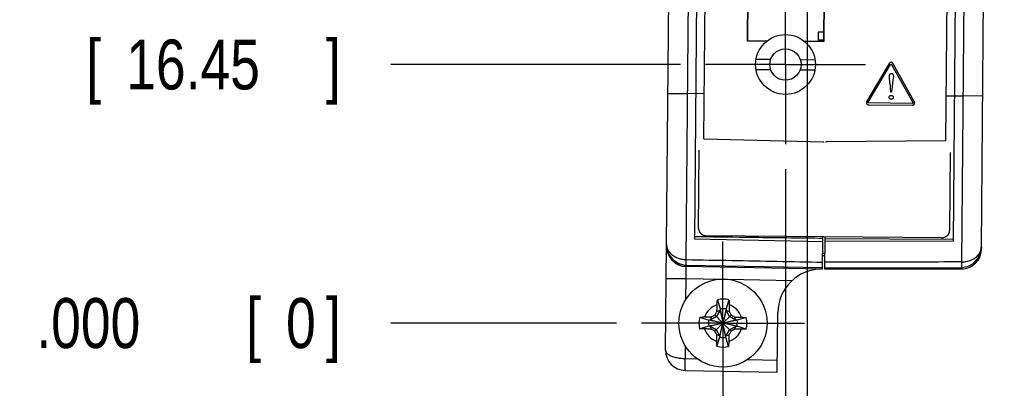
# Model space of a CAD drawing. Header units: inches. Extents: x 0 to 22, y 0 to 17.
# Tile 3 of 39: x 1.7 to 4.2, y 6.2 to 7.1. Entities that reach past the tile are written whole.
import ezdxf

# ---------------------------------------------------------------- set-up
doc = ezdxf.new("R2010")
doc.units = ezdxf.units.IN
doc.header["$LTSCALE"] = 1.21
doc.header["$MEASUREMENT"] = 0
doc.linetypes.add('CENTER', pattern=[0.6, 0.375, -0.075, 0.075, -0.075])
doc.layers.get('0').update_dxf_attribs({"linetype": 'CONTINUOUS'})
doc.layers.add('DEFAULT_1', color=7, linetype='CENTER')
doc.layers.add('DIMENSIONS', color=7, linetype='CONTINUOUS')
doc.styles.get("Standard").update_dxf_attribs({"font": 'txt', "width": 0.8})
doc.dimstyles.new('DIMSTYLE_2', dxfattribs={"dimtxt": 0.125, "dimasz": 0.18, "dimexe": 0.18, "dimexo": 0.0625, "dimgap": 0.09, "dimtad": 0, "dimtih": 1, "dimtoh": 1, "dimdec": 3, "dimzin": 4, "dimdsep": 46, "dimtxsty": 'STANDARD', "dimblk": '_FILLED', "dimblk1": '_FILLED', "dimblk2": '_FILLED', "dimcen": 0.09, "dimadec": 0, "dimazin": 0, "dimtp": 0.001, "dimtm": 0.001, "dimtfac": 1, "dimtdec": 3, "dimtofl": 0, "dimtmove": 0, "dimatfit": 3, "dimldrblk": '_FILLED', "dimfxl": 1, "dimtolj": 1, "dimtzin": 4, "dimarcsym": 0})

# ---------------------------------------------------------------- blocks, each defined once
blk = doc.blocks.new('*D2')
at = {"layer": 'DIMENSIONS', "color": 2, "linetype": 'CONTINUOUS'}
blk.add_line((3.3499, 7.0091), (2.6247, 7.0091), dxfattribs=at)
at = {"layer": 'DIMENSIONS', "color": 2, "linetype": 'CONTINUOUS', "width": 0.8}
for s, p in [('.647', (1.3372, 6.9466)), ('[', (1.8622, 6.9466)), ('16.45', (1.9622, 6.9466)), (']', (2.4622, 6.9466))]:
    blk.add_text(s, height=0.125, dxfattribs=at).set_placement(p)
blk = doc.blocks.new('_FILLED')
at = {"color": 0, "linetype": 'BYBLOCK'}
blk.add_solid([(0, 0), (-1, 0.174), (-1, -0.174)], dxfattribs=at)
blk = doc.blocks.new('*D3')
at = {"layer": 'DIMENSIONS', "color": 2, "linetype": 'CONTINUOUS'}
blk.add_line((3.3629, 8.4933), (2.6247, 8.4933), dxfattribs=at)
at = {"layer": 'DIMENSIONS', "color": 2, "linetype": 'CONTINUOUS', "width": 0.8}
for s, p in [('2.132', (1.2372, 8.4308)), ('[', (1.8622, 8.4308)), ('54.14', (1.9622, 8.4308)), (']', (2.4622, 8.4308))]:
    blk.add_text(s, height=0.125, dxfattribs=at).set_placement(p)
blk = doc.blocks.new('*D4')
at = {"layer": 'DIMENSIONS', "color": 2, "linetype": 'CONTINUOUS'}
blk.add_line((3.3543, 8.7708), (2.6247, 8.7708), dxfattribs=at)
at = {"layer": 'DIMENSIONS', "color": 2, "linetype": 'CONTINUOUS', "width": 0.8}
for s, p in [('2.409', (1.2372, 8.7083)), ('[', (1.8622, 8.7083)), ('61.19', (1.9622, 8.7083)), (']', (2.4622, 8.7083))]:
    blk.add_text(s, height=0.125, dxfattribs=at).set_placement(p)
blk = doc.blocks.new('*D5')
at = {"layer": 'DIMENSIONS', "color": 2, "linetype": 'CONTINUOUS'}
blk.add_line((3.4032, 9.049), (2.6247, 9.049), dxfattribs=at)
at = {"layer": 'DIMENSIONS', "color": 2, "linetype": 'CONTINUOUS', "width": 0.8}
for s, p in [('[', (1.8622, 8.9865)), (']', (2.4622, 8.9865)), ('2.687', (1.2372, 8.9865)), ('68.26', (1.9622, 8.9865))]:
    blk.add_text(s, height=0.125, dxfattribs=at).set_placement(p)
blk = doc.blocks.new('*D6')
at = {"layer": 'DIMENSIONS', "color": 2, "linetype": 'CONTINUOUS'}
blk.add_line((4.086, 9.047), (4.831, 9.047), dxfattribs=at)
at = {"layer": 'DIMENSIONS', "color": 2, "linetype": 'CONTINUOUS', "width": 0.8}
for s, p in [('[', (5.5185, 8.9845)), (']', (6.1185, 8.9845)), ('2.685', (4.8935, 8.9845)), ('68.21', (5.6185, 8.9845))]:
    blk.add_text(s, height=0.125, dxfattribs=at).set_placement(p)
blk = doc.blocks.new('*D7')
at = {"layer": 'DIMENSIONS', "color": 2, "linetype": 'CONTINUOUS'}
blk.add_line((3.4153, 10.5332), (2.6247, 10.5332), dxfattribs=at)
at = {"layer": 'DIMENSIONS', "color": 2, "linetype": 'CONTINUOUS', "width": 0.8}
for s, p in [('4.172', (1.1372, 10.4707)), ('[', (1.7622, 10.4707)), ('105.96', (1.8622, 10.4707)), (']', (2.4622, 10.4707))]:
    blk.add_text(s, height=0.125, dxfattribs=at).set_placement(p)
blk = doc.blocks.new('*D8')
at = {"layer": 'DIMENSIONS', "color": 2, "linetype": 'CONTINUOUS'}
blk.add_line((4.099, 10.5312), (4.831, 10.5312), dxfattribs=at)
at = {"layer": 'DIMENSIONS', "color": 2, "linetype": 'CONTINUOUS', "width": 0.8}
for s, p in [('[', (5.5185, 10.4687)), (']', (6.2185, 10.4687)), ('4.170', (4.8935, 10.4687)), ('105.91', (5.6185, 10.4687))]:
    blk.add_text(s, height=0.125, dxfattribs=at).set_placement(p)
blk = doc.blocks.new('*D9')
at = {"layer": 'DIMENSIONS', "color": 2, "linetype": 'CONTINUOUS'}
blk.add_line((3.7333, 11.179), (2.6247, 11.179), dxfattribs=at)
at = {"layer": 'DIMENSIONS', "color": 2, "linetype": 'CONTINUOUS', "width": 0.8}
for s, p in [('4.817', (1.1372, 11.1165)), ('[', (1.7622, 11.1165)), ('122.36', (1.8622, 11.1165)), (']', (2.4622, 11.1165))]:
    blk.add_text(s, height=0.125, dxfattribs=at).set_placement(p)
blk = doc.blocks.new('*D10')
at = {"layer": 'DIMENSIONS', "color": 2, "linetype": 'CONTINUOUS'}
blk.add_line((3.1892, 6.3616), (2.6247, 6.3616), dxfattribs=at)
at = {"layer": 'DIMENSIONS', "color": 2, "linetype": 'CONTINUOUS', "width": 0.8}
for s, p in [('[', (2.2622, 6.2991)), (']', (2.4622, 6.2991)), ('.000', (1.7372, 6.2991)), ('0', (2.3622, 6.2991))]:
    blk.add_text(s, height=0.125, dxfattribs=at).set_placement(p)
blk = doc.blocks.new('*D11')
at = {"layer": 'DIMENSIONS', "color": 2, "linetype": 'CONTINUOUS'}
blk.add_line((3.6122, 6.7468), (3.6122, 5.5515), dxfattribs=at)
at = {"layer": 'DIMENSIONS', "color": 2, "linetype": 'CONTINUOUS', "width": 0.8}
for s, p in [(']', (3.6747, 5.389)), ('3.97', (3.6747, 4.989)), ('[', (3.6747, 4.889)), ('.156', (3.6747, 4.364)), ('2X ', (3.6747, 4.064))]:
    blk.add_text(s, height=0.125, rotation=90, dxfattribs=at).set_placement(p)
blk = doc.blocks.new('*D12')
at = {"layer": 'DIMENSIONS', "color": 2, "linetype": 'CONTINUOUS'}
for p, q in [((3.6668, 8.4583), (3.6668, 6.0474)), ((3.6668, 6.0474), (3.8892, 5.8782)), ((3.8892, 5.8782), (3.8892, 5.5515))]:
    blk.add_line(p, q, dxfattribs=at)
at = {"layer": 'DIMENSIONS', "color": 2, "linetype": 'CONTINUOUS', "width": 0.8}
for s, p in [(']', (3.9517, 5.389)), ('5.36', (3.9517, 4.989)), ('[', (3.9517, 4.889)), ('.211', (3.9517, 4.364))]:
    blk.add_text(s, height=0.125, rotation=90, dxfattribs=at).set_placement(p)
blk = doc.blocks.new('*D13')
at = {"layer": 'DIMENSIONS', "color": 2, "linetype": 'CONTINUOUS'}
blk.add_line((3.8721, 10.7581), (3.8721, 11.9892), dxfattribs=at)
at = {"layer": 'DIMENSIONS', "color": 2, "linetype": 'CONTINUOUS', "width": 0.8}
for s, p in [(']', (3.9346, 13.4767)), ('10.57', (3.9346, 12.9767)), ('[', (3.9346, 12.8767)), ('.416', (3.9346, 12.3517)), ('2X ', (3.9346, 12.0517))]:
    blk.add_text(s, height=0.125, rotation=90, dxfattribs=at).set_placement(p)
blk = doc.blocks.new('*D14')
at = {"layer": 'DIMENSIONS', "color": 2, "linetype": 'CONTINUOUS'}
blk.add_line((3.6422, 10.7601), (3.6422, 11.9892), dxfattribs=at)
at = {"layer": 'DIMENSIONS', "color": 2, "linetype": 'CONTINUOUS', "width": 0.8}
for s, p in [(']', (3.7047, 13.3767)), ('4.74', (3.7047, 12.9767)), ('[', (3.7047, 12.8767)), ('.186', (3.7047, 12.3517)), ('2X ', (3.7047, 12.0517))]:
    blk.add_text(s, height=0.125, rotation=90, dxfattribs=at).set_placement(p)

msp = doc.modelspace()

# ---------------------------------------------------------------- linework, layer by layer
at = {"color": 9, "linetype": 'CONTINUOUS'}
for p, q in [((3.3637, 6.5206), (3.4031, 11.0259)), ((4.0919, 11.0199), (4.0526, 6.5146)), ((3.3178, 6.9368), (3.3674, 6.9363)), ((3.4088, 6.936), (3.3674, 6.9363)), ((4.0148, 6.9307), (4.0562, 6.9303)), ((4.1058, 6.9299), (4.0562, 6.9303)), ((3.3636, 6.5029), (3.3636, 6.5067)), ((4.0525, 6.5006), (4.0524, 6.4969)), ((3.3138, 6.4734), (3.3633, 6.473)), ((3.3629, 6.4207), (3.3633, 6.473)), ((3.3633, 6.473), (3.4484, 6.4715)), ((3.467, 6.4712), (3.6289, 6.4684)), ((3.3616, 6.273), (3.3619, 6.3041)), ((3.3616, 6.273), (3.391, 6.2725)), ((3.5174, 6.2703), (3.592, 6.269))]:
    msp.add_line(p, q, dxfattribs=at)
at = {"color": 7, "linetype": 'CONTINUOUS'}
for p, q in [((3.3145, 6.5588), (3.3532, 10.9885)), ((3.423, 10.9735), (3.3846, 6.5727)), ((4.0326, 6.567), (4.071, 10.9678)), ((4.1025, 6.552), (4.1411, 10.9816)), ((3.4078, 6.823), (3.4419, 10.7228)), ((4.0138, 6.8177), (4.0478, 10.7175)), ((3.5285, 8.4342), (3.5166, 7.0688)), ((3.5287, 8.4349), (3.5168, 7.0689)), ((3.7085, 7.0671), (3.7205, 8.4325)), ((3.7088, 7.0672), (3.7207, 8.4332)), ((3.694, 7.0904), (3.6938, 7.0704)), ((3.709, 7.0903), (3.694, 7.0904)), ((3.5166, 7.0688), (3.5655, 7.0684)), ((3.5168, 7.0689), (3.5658, 7.0685)), ((3.5655, 7.0684), (3.5655, 7.0672)), ((3.5658, 7.0685), (3.5658, 7.0674)), ((3.6595, 7.0675), (3.7085, 7.0671)), ((3.6595, 7.0668), (3.6595, 7.0675)), ((3.6598, 7.0677), (3.7088, 7.0672)), ((3.6598, 7.0666), (3.6598, 7.0677)), ((3.7088, 7.0702), (3.6938, 7.0704)), ((3.5387, 7.0225), (3.5751, 7.0222)), ((3.6496, 7.0215), (3.6861, 7.0212)), ((3.8716, 7.0113), (3.8157, 6.9172)), ((3.8195, 6.915), (3.8754, 7.0092)), ((3.872, 7.0118), (3.8716, 7.0113)), ((3.8723, 7.0123), (3.872, 7.0118)), ((3.8727, 7.0127), (3.8723, 7.0123)), ((3.8731, 7.0131), (3.8727, 7.0127)), ((3.8735, 7.0135), (3.8731, 7.0131)), ((3.8739, 7.0138), (3.8735, 7.0135)), ((3.8743, 7.0141), (3.8739, 7.0138)), ((3.8748, 7.0143), (3.8743, 7.0141)), ((3.8753, 7.0144), (3.8748, 7.0143)), ((3.8757, 7.0146), (3.8753, 7.0144)), ((3.8754, 7.0092), (3.8755, 7.0093)), ((3.8755, 7.0093), (3.8756, 7.0095)), ((3.8756, 7.0095), (3.8757, 7.0096)), ((3.8762, 7.0146), (3.8757, 7.0146)), ((3.8757, 7.0096), (3.8758, 7.0098)), ((3.8758, 7.0098), (3.8759, 7.0099)), ((3.8759, 7.0099), (3.8761, 7.01)), ((3.8761, 7.01), (3.8762, 7.0101)), ((3.8767, 7.0147), (3.8762, 7.0146)), ((3.8762, 7.0101), (3.8763, 7.0102)), ((3.8763, 7.0102), (3.8764, 7.0102)), ((3.8764, 7.0102), (3.8765, 7.0103)), ((3.8765, 7.0103), (3.8766, 7.0103)), ((3.8766, 7.0103), (3.8767, 7.0103)), ((3.8772, 7.0146), (3.8767, 7.0147)), ((3.8767, 7.0103), (3.8768, 7.0103)), ((3.8768, 7.0103), (3.8769, 7.0102)), ((3.8769, 7.0102), (3.8769, 7.0102)), ((3.8769, 7.0102), (3.877, 7.0101)), ((3.877, 7.0101), (3.8771, 7.0101)), ((3.8771, 7.0101), (3.8772, 7.01)), ((3.8777, 7.0145), (3.8772, 7.0146)), ((3.8772, 7.01), (3.8773, 7.0099)), ((3.8773, 7.0099), (3.8774, 7.0098)), ((3.8774, 7.0098), (3.8776, 7.0096)), ((3.8776, 7.0096), (3.8777, 7.0095)), ((3.8782, 7.0144), (3.8777, 7.0145)), ((3.8777, 7.0095), (3.8778, 7.0093)), ((3.8778, 7.0093), (3.8779, 7.0091)), ((3.8779, 7.0091), (3.9308, 6.9141)), ((3.8786, 7.0142), (3.8782, 7.0144)), ((3.8791, 7.014), (3.8786, 7.0142)), ((3.8795, 7.0137), (3.8791, 7.014)), ((3.8799, 7.0134), (3.8795, 7.0137)), ((3.8803, 7.013), (3.8799, 7.0134)), ((3.8807, 7.0126), (3.8803, 7.013)), ((3.8811, 7.0122), (3.8807, 7.0126)), ((3.8814, 7.0117), (3.8811, 7.0122)), ((3.8817, 7.0112), (3.8814, 7.0117)), ((3.9346, 6.9162), (3.8817, 7.0112)), ((3.5384, 6.9969), (3.5749, 6.9966)), ((3.6494, 6.9959), (3.6858, 6.9956)), ((3.8722, 6.9798), (3.8723, 6.9808)), ((3.8722, 6.9789), (3.8722, 6.9798)), ((3.8722, 6.9776), (3.8722, 6.9789)), ((3.8724, 6.9757), (3.8722, 6.9776)), ((3.8723, 6.9808), (3.8724, 6.9817)), ((3.8724, 6.9817), (3.8726, 6.9826)), ((3.8726, 6.9735), (3.8724, 6.9757)), ((3.8726, 6.9826), (3.8729, 6.9835)), ((3.8729, 6.9835), (3.8732, 6.9843)), ((3.8732, 6.9843), (3.8737, 6.985)), ((3.8737, 6.985), (3.8742, 6.9856)), ((3.8742, 6.9856), (3.8748, 6.9861)), ((3.8748, 6.9861), (3.8754, 6.9865)), ((3.8754, 6.9865), (3.8762, 6.9867)), ((3.8762, 6.9867), (3.8771, 6.9868)), ((3.8771, 6.9868), (3.8782, 6.9867)), ((3.882, 6.9757), (3.8774, 6.9395)), ((3.8782, 6.9867), (3.8792, 6.9864)), ((3.8792, 6.9864), (3.88, 6.9859)), ((3.88, 6.9859), (3.8807, 6.9853)), ((3.8807, 6.9853), (3.8812, 6.9845)), ((3.8812, 6.9845), (3.8816, 6.9836)), ((3.8816, 6.9836), (3.882, 6.9825)), ((3.882, 6.9825), (3.8822, 6.9814)), ((3.8822, 6.9772), (3.882, 6.9757)), ((3.8822, 6.9814), (3.8823, 6.9801)), ((3.8823, 6.9787), (3.8822, 6.9772)), ((3.8823, 6.9801), (3.8823, 6.9787)), ((3.8729, 6.9709), (3.8726, 6.9735)), ((3.8732, 6.9681), (3.8729, 6.9709)), ((3.8736, 6.9652), (3.8732, 6.9681)), ((3.8743, 6.9593), (3.8736, 6.9652)), ((3.8747, 6.9565), (3.8743, 6.9593)), ((3.875, 6.9539), (3.8747, 6.9565)), ((3.8753, 6.9516), (3.875, 6.9539)), ((3.8754, 6.9497), (3.8753, 6.9516)), ((3.8762, 6.9395), (3.8754, 6.9497)), ((3.8717, 6.9268), (3.8718, 6.9276)), ((3.8718, 6.926), (3.8717, 6.9268)), ((3.8718, 6.9276), (3.8719, 6.9282)), ((3.872, 6.9252), (3.8718, 6.926)), ((3.8719, 6.9282), (3.8722, 6.9289)), ((3.8722, 6.9246), (3.872, 6.9252)), ((3.8722, 6.9289), (3.8724, 6.9295)), ((3.8724, 6.9295), (3.8728, 6.93)), ((3.8728, 6.93), (3.8732, 6.9305)), ((3.8732, 6.9305), (3.8737, 6.9309)), ((3.8737, 6.9309), (3.8743, 6.9313)), ((3.8743, 6.9313), (3.8748, 6.9315)), ((3.8748, 6.9315), (3.8755, 6.9317)), ((3.8755, 6.9317), (3.8761, 6.9319)), ((3.8761, 6.9319), (3.8768, 6.9319)), ((3.8774, 6.9395), (3.8762, 6.9395)), ((3.8768, 6.9319), (3.8775, 6.9318)), ((3.8775, 6.9318), (3.8782, 6.9317)), ((3.8782, 6.9317), (3.8788, 6.9315)), ((3.8788, 6.9315), (3.8794, 6.9312)), ((3.8794, 6.9312), (3.88, 6.9308)), ((3.88, 6.9308), (3.8805, 6.9303)), ((3.8805, 6.9303), (3.8809, 6.9298)), ((3.8809, 6.9298), (3.8813, 6.9293)), ((3.8813, 6.9293), (3.8816, 6.9287)), ((3.8817, 6.9252), (3.8814, 6.9245)), ((3.8816, 6.9287), (3.8818, 6.9281)), ((3.8819, 6.9259), (3.8817, 6.9252)), ((3.8818, 6.9281), (3.8819, 6.9274)), ((3.8819, 6.9274), (3.8819, 6.9268)), ((3.8819, 6.9268), (3.8819, 6.9259)), ((3.8148, 6.9146), (3.8147, 6.914)), ((3.8147, 6.914), (3.8147, 6.9135)), ((3.8147, 6.9135), (3.8147, 6.913)), ((3.8147, 6.913), (3.8148, 6.9125)), ((3.8149, 6.9151), (3.8148, 6.9146)), ((3.8148, 6.9125), (3.8149, 6.9121)), ((3.815, 6.9156), (3.8149, 6.9151)), ((3.8149, 6.9121), (3.8151, 6.9116)), ((3.8152, 6.9161), (3.815, 6.9156)), ((3.8151, 6.9116), (3.8153, 6.9112)), ((3.8155, 6.9167), (3.8152, 6.9161)), ((3.8153, 6.9112), (3.8156, 6.9108)), ((3.8157, 6.9172), (3.8155, 6.9167)), ((3.8156, 6.9108), (3.8159, 6.9104)), ((3.8159, 6.9104), (3.8162, 6.91)), ((3.8162, 6.91), (3.8166, 6.9097)), ((3.8166, 6.9097), (3.817, 6.9094)), ((3.817, 6.9094), (3.8175, 6.9092)), ((3.8175, 6.9092), (3.8179, 6.9089)), ((3.8179, 6.9089), (3.8184, 6.9088)), ((3.8184, 6.9088), (3.819, 6.9086)), ((3.819, 6.9086), (3.8195, 6.9085)), ((3.8191, 6.9141), (3.8192, 6.9142)), ((3.8191, 6.914), (3.8191, 6.9141)), ((3.8191, 6.9138), (3.8191, 6.914)), ((3.8191, 6.9137), (3.8191, 6.9138)), ((3.8191, 6.9136), (3.8191, 6.9137)), ((3.8191, 6.9135), (3.8191, 6.9136)), ((3.8191, 6.9134), (3.8191, 6.9135)), ((3.8191, 6.9133), (3.8191, 6.9134)), ((3.8192, 6.9132), (3.8191, 6.9133)), ((3.8192, 6.9142), (3.8193, 6.9144)), ((3.8193, 6.9131), (3.8192, 6.9132)), ((3.8192, 6.9132), (3.8192, 6.9132)), ((3.8193, 6.9146), (3.8194, 6.9148)), ((3.8193, 6.9144), (3.8193, 6.9146)), ((3.8194, 6.9131), (3.8193, 6.9131)), ((3.8194, 6.9148), (3.8195, 6.915)), ((3.8195, 6.913), (3.8194, 6.9131)), ((3.8196, 6.913), (3.8195, 6.913)), ((3.8195, 6.9085), (3.8201, 6.9085)), ((3.8198, 6.9129), (3.8196, 6.913)), ((3.8199, 6.9129), (3.8198, 6.9129)), ((3.8201, 6.9129), (3.8199, 6.9129)), ((3.8203, 6.9128), (3.8201, 6.9129)), ((3.8201, 6.9085), (3.8207, 6.9084)), ((3.8207, 6.9128), (3.8203, 6.9128)), ((3.9294, 6.9119), (3.8207, 6.9128)), ((3.8207, 6.9084), (3.9294, 6.9075)), ((3.8726, 6.924), (3.8722, 6.9246)), ((3.873, 6.9235), (3.8726, 6.924)), ((3.8735, 6.9231), (3.873, 6.9235)), ((3.874, 6.9227), (3.8735, 6.9231)), ((3.8745, 6.9224), (3.874, 6.9227)), ((3.8751, 6.9222), (3.8745, 6.9224)), ((3.8756, 6.9221), (3.8751, 6.9222)), ((3.8762, 6.922), (3.8756, 6.9221)), ((3.8767, 6.9219), (3.8762, 6.922)), ((3.8773, 6.922), (3.8767, 6.9219)), ((3.8779, 6.9221), (3.8773, 6.922)), ((3.8785, 6.9222), (3.8779, 6.9221)), ((3.8791, 6.9224), (3.8785, 6.9222)), ((3.8796, 6.9227), (3.8791, 6.9224)), ((3.8802, 6.9231), (3.8796, 6.9227)), ((3.8807, 6.9235), (3.8802, 6.9231)), ((3.8811, 6.924), (3.8807, 6.9235)), ((3.8814, 6.9245), (3.8811, 6.924)), ((3.9299, 6.9119), (3.9294, 6.9119)), ((3.9294, 6.9075), (3.93, 6.9075)), ((3.9301, 6.9119), (3.9299, 6.9119)), ((3.93, 6.9075), (3.9306, 6.9075)), ((3.9303, 6.9119), (3.9301, 6.9119)), ((3.9305, 6.912), (3.9303, 6.9119)), ((3.9306, 6.912), (3.9305, 6.912)), ((3.9307, 6.9121), (3.9306, 6.912)), ((3.9306, 6.9075), (3.9312, 6.9076)), ((3.9308, 6.9121), (3.9307, 6.9121)), ((3.9308, 6.9141), (3.9309, 6.9139)), ((3.9309, 6.9122), (3.9308, 6.9121)), ((3.9309, 6.9139), (3.931, 6.9137)), ((3.931, 6.9122), (3.9309, 6.9122)), ((3.931, 6.9137), (3.931, 6.9135)), ((3.931, 6.9135), (3.9311, 6.9133)), ((3.9311, 6.9123), (3.931, 6.9122)), ((3.9311, 6.9133), (3.9311, 6.9131)), ((3.9311, 6.9131), (3.9312, 6.913)), ((3.9312, 6.9125), (3.9311, 6.9124)), ((3.9311, 6.9124), (3.9311, 6.9123)), ((3.9311, 6.9123), (3.9311, 6.9123)), ((3.9312, 6.913), (3.9312, 6.9128)), ((3.9312, 6.9128), (3.9312, 6.9127)), ((3.9312, 6.9127), (3.9312, 6.9126)), ((3.9312, 6.9126), (3.9312, 6.9125)), ((3.9312, 6.9076), (3.9317, 6.9078)), ((3.9317, 6.9078), (3.9322, 6.9079)), ((3.9322, 6.9079), (3.9327, 6.9081)), ((3.9327, 6.9081), (3.9331, 6.9084)), ((3.9331, 6.9084), (3.9335, 6.9087)), ((3.9335, 6.9087), (3.9339, 6.909)), ((3.9339, 6.909), (3.9343, 6.9093)), ((3.9343, 6.9093), (3.9346, 6.9097)), ((3.9349, 6.9156), (3.9346, 6.9162)), ((3.9346, 6.9097), (3.9349, 6.9101)), ((3.9351, 6.9151), (3.9349, 6.9156)), ((3.9349, 6.9101), (3.9351, 6.9106)), ((3.9353, 6.9146), (3.9351, 6.9151)), ((3.9351, 6.9106), (3.9353, 6.911)), ((3.9354, 6.914), (3.9353, 6.9146)), ((3.9353, 6.911), (3.9354, 6.9115)), ((3.9355, 6.9135), (3.9354, 6.914)), ((3.9354, 6.9115), (3.9355, 6.912)), ((3.9356, 6.913), (3.9355, 6.9135)), ((3.9355, 6.912), (3.9356, 6.9125)), ((3.9356, 6.9125), (3.9356, 6.913)), ((3.4078, 6.823), (3.7078, 6.8151)), ((3.7078, 6.8151), (3.7078, 6.814)), ((4.0138, 6.8177), (3.7138, 6.8151)), ((3.7138, 6.8139), (3.7138, 6.8151)), ((3.3949, 6.5985), (3.3966, 6.7944)), ((4.0245, 6.789), (4.0228, 6.593)), ((4.0027, 6.5752), (3.4147, 6.5804)), ((3.3122, 6.2934), (3.3145, 6.5565)), ((3.3145, 6.5588), (3.3152, 6.5499)), ((3.3846, 6.5727), (3.7056, 6.5661)), ((3.705, 6.497), (3.7057, 6.5778)), ((3.711, 6.4969), (3.7117, 6.5778)), ((4.0326, 6.567), (3.7116, 6.5661)), ((3.7117, 6.5736), (4.0327, 6.572)), ((4.1025, 6.5515), (4.1024, 6.5465)), ((4.1025, 6.552), (4.1025, 6.5515)), ((3.3636, 6.5066), (3.705, 6.5004)), ((3.7113, 6.5303), (3.7053, 6.5304)), ((3.705, 6.497), (3.3636, 6.5029)), ((3.711, 6.5003), (4.0525, 6.5006)), ((4.0524, 6.4969), (3.711, 6.4969)), ((4.0525, 6.5006), (4.0556, 6.5007)), ((3.4418, 6.42), (3.4488, 6.3971)), ((3.4708, 6.4198), (3.4634, 6.3969)), ((3.4488, 6.3942), (3.4394, 6.3783)), ((3.4408, 6.3907), (3.4488, 6.3942)), ((3.4488, 6.3971), (3.4558, 6.3616)), ((3.4488, 6.3971), (3.4488, 6.3942)), ((3.4488, 6.3942), (3.4558, 6.3616)), ((3.4634, 6.3969), (3.4558, 6.3616)), ((3.4634, 6.394), (3.4558, 6.3616)), ((3.4634, 6.394), (3.4634, 6.3969)), ((3.4634, 6.394), (3.4713, 6.3905)), ((3.4725, 6.378), (3.4634, 6.394)), ((3.5917, 6.239), (3.593, 6.388)), ((3.3976, 6.3766), (3.4205, 6.3692)), ((3.4203, 6.3546), (3.4558, 6.3616)), ((3.4234, 6.3692), (3.4205, 6.3692)), ((3.4911, 6.354), (3.4205, 6.3692)), ((3.4232, 6.3546), (3.4558, 6.3616)), ((3.4394, 6.3783), (3.4234, 6.3692)), ((3.4269, 6.3771), (3.4234, 6.3692)), ((3.4882, 6.354), (3.4234, 6.3692)), ((3.4353, 6.3415), (3.4558, 6.3616)), ((3.4356, 6.3821), (3.4558, 6.3616)), ((3.4482, 6.3263), (3.4558, 6.3616)), ((3.4482, 6.3292), (3.4558, 6.3616)), ((3.4558, 6.3616), (3.4763, 6.3818)), ((3.4883, 6.3686), (3.4558, 6.3616)), ((3.4913, 6.3686), (3.4558, 6.3616)), ((3.4558, 6.3616), (3.476, 6.3411)), ((3.4628, 6.3291), (3.4558, 6.3616)), ((3.4628, 6.3261), (3.4558, 6.3616)), ((3.4883, 6.3686), (3.4725, 6.378)), ((3.4849, 6.3766), (3.4883, 6.3686)), ((3.4913, 6.3686), (3.4883, 6.3686)), ((3.5142, 6.3756), (3.4913, 6.3686)), ((3.3974, 6.3476), (3.4203, 6.3546)), ((3.4203, 6.3546), (3.4232, 6.3546)), ((3.4232, 6.3546), (3.4391, 6.3452)), ((3.4267, 6.3466), (3.4232, 6.3546)), ((3.4391, 6.3452), (3.4482, 6.3292)), ((3.4628, 6.3291), (3.4722, 6.345)), ((3.4722, 6.345), (3.4882, 6.354)), ((3.4882, 6.354), (3.4847, 6.3461)), ((3.4882, 6.354), (3.4911, 6.354)), ((3.514, 6.3466), (3.4911, 6.354)), ((3.4482, 6.3292), (3.4403, 6.3327)), ((3.4408, 6.3035), (3.4482, 6.3263)), ((3.4482, 6.3292), (3.4482, 6.3263)), ((3.4708, 6.3325), (3.4628, 6.3291)), ((3.4628, 6.3261), (3.4628, 6.3291)), ((3.4698, 6.3032), (3.4628, 6.3261)), ((3.3613, 6.243), (3.5917, 6.239))]:
    msp.add_line(p, q, dxfattribs=at)
for points in [[(3.3152, 6.5499), (3.3206, 6.5337), (3.3304, 6.5205), (3.3436, 6.5113), (3.3588, 6.507), (3.3636, 6.5066)], [(4.0556, 6.5007), (4.0697, 6.5038), (4.0826, 6.5111), (4.093, 6.5221), (4.0999, 6.536), (4.1025, 6.5515)]]:
    msp.add_lwpolyline(points, dxfattribs=at)
for centre, radius in [((3.6122, 7.0091), 0.0748), ((3.6122, 7.0091), 0.0394), ((3.4558, 6.3616), 0.1102)]:
    msp.add_circle(centre, radius, dxfattribs=at)
for centre, radius, start, end in [((3.3645, 6.5529), 0.05, 179.5001, 269), ((4.0524, 6.5469), 0.05, 270, 359.5), ((4.0524, 6.5469), 0.05, 315.6946, 359.4979), ((3.703, 6.387), 0.11, 88.959, 179.4965), ((3.4558, 6.3616), 0.0601, 75.5154, 103.4846), ((3.4558, 6.3616), 0.0361, 77.8738, 101.1262), ((3.4558, 6.3616), 0.0601, 165.5154, 193.4846), ((3.4558, 6.3616), 0.0361, 167.8738, 191.1262), ((3.4558, 6.3616), 0.0361, 347.8738, 11.1262), ((3.4558, 6.3616), 0.0601, 345.5154, 13.4846), ((3.4558, 6.3616), 0.0361, 257.8738, 281.1262), ((3.3622, 6.293), 0.05, 179.4933, 268.9726), ((3.4558, 6.3616), 0.0601, 255.5154, 283.4846)]:
    msp.add_arc(centre, radius, start, end, dxfattribs=at)
at = {"color": 9, "linetype": 'CONTINUOUS'}
for start, end in [(107.5064, 161.4936), (17.5064, 71.4936), (197.5064, 251.4936), (287.5064, 341.4936)]:
    msp.add_arc((3.4558, 6.3616), 0.0483, start, end, dxfattribs=at)
at = {"color": 7, "linetype": 'CONTINUOUS'}
for points, knots in [([(3.3949, 6.5985), (3.3949, 6.5979), (3.3949, 6.5968), (3.3952, 6.595), (3.3957, 6.5933), (3.3963, 6.5916), (3.3971, 6.59), (3.3981, 6.5885), (3.3993, 6.587), (3.4006, 6.5857), (3.402, 6.5845), (3.4041, 6.5831), (3.4065, 6.582), (3.4089, 6.5812), (3.4114, 6.5806), (3.4134, 6.5804), (3.4147, 6.5804)], [0, 0, 0, 0, 0.059502, 0.119057, 0.178786, 0.238806, 0.299237, 0.360178, 0.421689, 0.483812, 0.546579, 0.609986, 0.738387, 0.803387, 0.868757, 1, 1, 1, 1]), ([(4.0027, 6.5752), (4.004, 6.5752), (4.006, 6.5754), (4.0085, 6.5759), (4.011, 6.5767), (4.0133, 6.5778), (4.0154, 6.5792), (4.0169, 6.5803), (4.0182, 6.5816), (4.0194, 6.583), (4.0204, 6.5845), (4.0213, 6.5861), (4.022, 6.5878), (4.0225, 6.5895), (4.0228, 6.5913), (4.0228, 6.5925), (4.0228, 6.593)], [0, 0, 0, 0, 0.131243, 0.196613, 0.261613, 0.390014, 0.453421, 0.516188, 0.578311, 0.639822, 0.700763, 0.761194, 0.821214, 0.880943, 0.940498, 1, 1, 1, 1]), ([(3.7057, 6.5737), (3.6522, 6.5743), (3.5552, 6.5755), (3.4582, 6.5767), (3.4147, 6.5773)], [0, 0, 0, 0, 0.551525, 1, 1, 1, 1]), ([(3.4408, 6.3907), (3.4408, 6.3922), (3.4409, 6.3951), (3.441, 6.3994), (3.4411, 6.4036), (3.4412, 6.4063), (3.4413, 6.4077)], [0, 0, 0, 0, 0.258315, 0.51145, 0.758798, 1, 1, 1, 1]), ([(3.4413, 6.4077), (3.4413, 6.409), (3.4414, 6.4116), (3.4416, 6.4157), (3.4417, 6.4186), (3.4418, 6.42)], [0, 0, 0, 0, 0.311609, 0.64749, 1, 1, 1, 1]), ([(3.4708, 6.4198), (3.4709, 6.4183), (3.471, 6.4155), (3.4711, 6.4114), (3.4711, 6.4087), (3.4711, 6.4074)], [0, 0, 0, 0, 0.35248, 0.688401, 1, 1, 1, 1]), ([(3.4711, 6.4074), (3.4712, 6.4061), (3.4712, 6.4033), (3.4713, 6.3991), (3.4713, 6.3948), (3.4713, 6.3919), (3.4713, 6.3905)], [0, 0, 0, 0, 0.241202, 0.48855, 0.741685, 1, 1, 1, 1]), ([(3.4356, 6.3821), (3.4361, 6.3828), (3.4369, 6.3843), (3.4382, 6.3864), (3.4395, 6.3886), (3.4403, 6.39), (3.4408, 6.3907)], [0, 0, 0, 0, 0.248609, 0.498736, 0.749586, 1, 1, 1, 1]), ([(3.4713, 6.3905), (3.4718, 6.3897), (3.4726, 6.3883), (3.4738, 6.3861), (3.4751, 6.3839), (3.4759, 6.3825), (3.4763, 6.3818)], [0, 0, 0, 0, 0.251836, 0.503053, 0.752654, 1, 1, 1, 1]), ([(3.3976, 6.3766), (3.3991, 6.3767), (3.4019, 6.3768), (3.406, 6.3769), (3.4087, 6.3769), (3.41, 6.3769)], [0, 0, 0, 0, 0.352479, 0.688401, 1, 1, 1, 1]), ([(3.41, 6.3769), (3.4114, 6.377), (3.4141, 6.377), (3.4183, 6.3771), (3.4226, 6.3771), (3.4255, 6.3771), (3.4269, 6.3771)], [0, 0, 0, 0, 0.241226, 0.488582, 0.741709, 1, 1, 1, 1]), ([(3.4269, 6.3771), (3.4277, 6.3776), (3.4291, 6.3784), (3.4313, 6.3796), (3.4335, 6.3809), (3.4349, 6.3817), (3.4356, 6.3821)], [0, 0, 0, 0, 0.251852, 0.503071, 0.752663, 1, 1, 1, 1]), ([(3.4763, 6.3818), (3.477, 6.3813), (3.4785, 6.3805), (3.4806, 6.3792), (3.4828, 6.3779), (3.4842, 6.3771), (3.4849, 6.3766)], [0, 0, 0, 0, 0.248704, 0.498905, 0.749743, 1, 1, 1, 1]), ([(3.4849, 6.3766), (3.4864, 6.3766), (3.4893, 6.3765), (3.4936, 6.3764), (3.4977, 6.3763), (3.5005, 6.3762), (3.5019, 6.3761)], [0, 0, 0, 0, 0.258317, 0.511453, 0.758801, 1, 1, 1, 1]), ([(3.5019, 6.3761), (3.5031, 6.3761), (3.5058, 6.376), (3.5099, 6.3758), (3.5128, 6.3757), (3.5142, 6.3756)], [0, 0, 0, 0, 0.31161, 0.64749, 1, 1, 1, 1]), ([(3.4097, 6.3471), (3.4084, 6.3471), (3.4058, 6.3472), (3.4017, 6.3474), (3.3988, 6.3475), (3.3974, 6.3476)], [0, 0, 0, 0, 0.311609, 0.64749, 1, 1, 1, 1]), ([(3.4267, 6.3466), (3.4252, 6.3466), (3.4223, 6.3467), (3.418, 6.3468), (3.4139, 6.3469), (3.4111, 6.347), (3.4097, 6.3471)], [0, 0, 0, 0, 0.258317, 0.511453, 0.758801, 1, 1, 1, 1]), ([(3.4353, 6.3415), (3.4346, 6.3419), (3.4331, 6.3427), (3.431, 6.344), (3.4288, 6.3453), (3.4274, 6.3462), (3.4267, 6.3466)], [0, 0, 0, 0, 0.248609, 0.498736, 0.749586, 1, 1, 1, 1]), ([(3.4403, 6.3327), (3.4398, 6.3335), (3.439, 6.3349), (3.4378, 6.3371), (3.4365, 6.3393), (3.4357, 6.3407), (3.4353, 6.3415)], [0, 0, 0, 0, 0.251669, 0.502875, 0.752553, 1, 1, 1, 1]), ([(3.476, 6.3411), (3.4755, 6.3404), (3.4747, 6.3389), (3.4734, 6.3368), (3.4721, 6.3346), (3.4713, 6.3332), (3.4708, 6.3325)], [0, 0, 0, 0, 0.248704, 0.498905, 0.749743, 1, 1, 1, 1]), ([(3.4847, 6.3461), (3.4839, 6.3457), (3.4825, 6.3448), (3.4803, 6.3436), (3.4781, 6.3423), (3.4767, 6.3415), (3.476, 6.3411)], [0, 0, 0, 0, 0.251836, 0.503053, 0.752654, 1, 1, 1, 1]), ([(3.5016, 6.3463), (3.5002, 6.3463), (3.4975, 6.3462), (3.4933, 6.3462), (3.489, 6.3461), (3.4861, 6.3461), (3.4847, 6.3461)], [0, 0, 0, 0, 0.241199, 0.488547, 0.741683, 1, 1, 1, 1]), ([(3.514, 6.3466), (3.5125, 6.3465), (3.5097, 6.3465), (3.5056, 6.3463), (3.5029, 6.3463), (3.5016, 6.3463)], [0, 0, 0, 0, 0.352479, 0.688401, 1, 1, 1, 1]), ([(3.4405, 6.3158), (3.4404, 6.3172), (3.4404, 6.3199), (3.4403, 6.3241), (3.4403, 6.3284), (3.4403, 6.3313), (3.4403, 6.3327)], [0, 0, 0, 0, 0.241202, 0.48855, 0.741685, 1, 1, 1, 1]), ([(3.4408, 6.3035), (3.4407, 6.3049), (3.4406, 6.3077), (3.4405, 6.3119), (3.4405, 6.3145), (3.4405, 6.3158)], [0, 0, 0, 0, 0.352479, 0.688401, 1, 1, 1, 1]), ([(3.4703, 6.3155), (3.4703, 6.3143), (3.4702, 6.3116), (3.47, 6.3075), (3.4699, 6.3046), (3.4698, 6.3032)], [0, 0, 0, 0, 0.31161, 0.647491, 1, 1, 1, 1]), ([(3.4708, 6.3325), (3.4708, 6.331), (3.4707, 6.3281), (3.4706, 6.3238), (3.4705, 6.3197), (3.4704, 6.3169), (3.4703, 6.3155)], [0, 0, 0, 0, 0.258315, 0.51145, 0.758798, 1, 1, 1, 1])]:
    msp.add_open_spline(points, degree=3, knots=knots, dxfattribs=at)
at = {"color": 9, "linetype": 'CONTINUOUS'}
for points, knots in [([(3.3145, 6.5588), (3.3145, 6.5563), (3.3151, 6.5514), (3.3169, 6.5469), (3.318, 6.5448)], [0, 0, 0, 0, 0.516604, 1, 1, 1, 1]), ([(3.3156, 6.5457), (3.3162, 6.543), (3.3174, 6.5389), (3.3192, 6.5351), (3.3198, 6.5338)], [0, 0, 0, 0, 0.667983, 1, 1, 1, 1]), ([(3.318, 6.5448), (3.3191, 6.5428), (3.3215, 6.5391), (3.3259, 6.5344), (3.3307, 6.5306), (3.3358, 6.5275), (3.3408, 6.5252), (3.3457, 6.5234), (3.3504, 6.5221), (3.3549, 6.5213), (3.3594, 6.5208), (3.3623, 6.5206), (3.3637, 6.5206)], [0, 0, 0, 0, 0.124037, 0.242858, 0.35657, 0.464763, 0.567114, 0.663438, 0.753576, 0.838097, 0.919131, 1, 1, 1, 1]), ([(3.321, 6.5316), (3.3232, 6.528), (3.328, 6.5217), (3.3341, 6.5167), (3.3371, 6.5147)], [0, 0, 0, 0, 0.536036, 1, 1, 1, 1]), ([(4.0526, 6.5146), (4.0577, 6.5146), (4.0676, 6.5157), (4.0815, 6.5208), (4.0928, 6.529), (4.0981, 6.5363), (4.0999, 6.5403)], [0, 0, 0, 0, 0.268322, 0.528176, 0.773003, 1, 1, 1, 1]), ([(4.1, 6.5348), (4.0996, 6.5335), (4.0982, 6.5297), (4.0963, 6.5262), (4.095, 6.524)], [0, 0, 0, 0, 0.356241, 1, 1, 1, 1]), ([(3.3437, 6.5111), (3.344, 6.511), (3.3457, 6.5102), (3.3474, 6.5096), (3.3488, 6.5091)], [0, 0, 0, 0, 0.184286, 1, 1, 1, 1]), ([(3.3636, 6.507), (3.3636, 6.507), (3.3634, 6.5104), (3.3638, 6.5121), (3.3637, 6.5178), (3.3637, 6.5206)], [0, 0, 0, 0, 0.026104, 0.37878, 1, 1, 1, 1]), ([(3.3637, 6.5206), (3.4017, 6.5199), (3.4776, 6.5185), (3.5914, 6.5164), (3.6672, 6.515), (3.7051, 6.5143)], [0, 0, 0, 0, 0.333545, 0.666879, 1, 1, 1, 1]), ([(4.0526, 6.5146), (4.0146, 6.5146), (3.9387, 6.5145), (3.8249, 6.5144), (3.7491, 6.5143), (3.7111, 6.5143)], [0, 0, 0, 0, 0.333542, 0.666877, 1, 1, 1, 1]), ([(4.0526, 6.5146), (4.0526, 6.5118), (4.0524, 6.5061), (4.0528, 6.5044), (4.0525, 6.5009), (4.0525, 6.5009)], [0, 0, 0, 0, 0.621182, 0.973874, 1, 1, 1, 1]), ([(4.0768, 6.5069), (4.0751, 6.5059), (4.0729, 6.5049), (4.0708, 6.5041), (4.0704, 6.5039)], [0, 0, 0, 0, 0.829946, 1, 1, 1, 1]), ([(4.092, 6.5198), (4.0907, 6.5181), (4.0882, 6.5154), (4.0856, 6.513), (4.0844, 6.5121)], [0, 0, 0, 0, 0.59901, 1, 1, 1, 1]), ([(3.3633, 6.4942), (3.3633, 6.4959), (3.3632, 6.4987), (3.3638, 6.5008), (3.3632, 6.503), (3.3636, 6.503)], [0, 0, 0, 0, 0.542, 0.882969, 1, 1, 1, 1]), ([(3.3633, 6.473), (3.3633, 6.4756), (3.3633, 6.4806), (3.3633, 6.4877), (3.3634, 6.4921), (3.3633, 6.4942)], [0, 0, 0, 0, 0.366834, 0.707585, 1, 1, 1, 1]), ([(3.314, 6.2881), (3.3153, 6.286), (3.3196, 6.2824), (3.3277, 6.2785), (3.3379, 6.2754), (3.3494, 6.2735), (3.3575, 6.273), (3.3616, 6.273)], [0, 0, 0, 0, 0.140844, 0.319192, 0.528817, 0.759312, 1, 1, 1, 1]), ([(3.3613, 6.2518), (3.3617, 6.2546), (3.3612, 6.2623), (3.3615, 6.2692), (3.3616, 6.273)], [0, 0, 0, 0, 0.458789, 1, 1, 1, 1])]:
    msp.add_open_spline(points, degree=3, knots=knots, dxfattribs=at)
for points in [[(3.3145, 6.5565), (3.3145, 6.5559), (3.3145, 6.5553), (3.3145, 6.5548)], [(3.3145, 6.5548), (3.3146, 6.5517), (3.315, 6.5487), (3.3156, 6.5457)], [(3.3198, 6.5338), (3.3202, 6.5331), (3.3206, 6.5323), (3.321, 6.5316)], [(4.0999, 6.5403), (4.1015, 6.5439), (4.1024, 6.548), (4.1025, 6.552)], [(4.1019, 6.5425), (4.1015, 6.5399), (4.1009, 6.5373), (4.1, 6.5348)], [(4.1025, 6.5496), (4.1024, 6.5472), (4.1022, 6.5449), (4.1019, 6.5425)], [(3.3371, 6.5147), (3.3392, 6.5133), (3.3415, 6.5121), (3.3437, 6.5111)], [(4.0844, 6.5121), (4.082, 6.5101), (4.0795, 6.5084), (4.0768, 6.5069)], [(4.095, 6.524), (4.0941, 6.5226), (4.0931, 6.5212), (4.092, 6.5198)], [(3.3122, 6.2934), (3.3122, 6.2916), (3.3129, 6.2897), (3.314, 6.2881)], [(3.3613, 6.2453), (3.3604, 6.2483), (3.361, 6.2499), (3.3613, 6.2518)], [(3.3613, 6.243), (3.3621, 6.243), (3.3616, 6.2442), (3.3613, 6.2453)]]:
    msp.add_open_spline(points, degree=3, dxfattribs=at)
at = {"color": 7, "linetype": 'CONTINUOUS'}
for points in [[(3.4147, 6.5773), (3.4047, 6.5774), (3.3947, 6.5775), (3.3847, 6.5776)], [(3.7053, 6.5366), (3.7073, 6.5366), (3.7093, 6.5366), (3.7113, 6.5366)]]:
    msp.add_open_spline(points, degree=3, dxfattribs=at)
at = {"layer": 'DEFAULT_1', "color": 7, "linetype": 'CENTER'}
for p, q in [((3.6122, 7.0091), (3.6122, 7.2089)), ((3.6122, 7.0091), (3.4124, 7.0091)), ((3.6122, 7.0091), (3.8121, 7.0091)), ((3.6122, 7.0091), (3.6122, 6.8093)), ((3.4558, 6.3616), (3.4558, 6.5657)), ((3.4558, 6.3616), (3.2517, 6.3616)), ((3.4558, 6.3616), (3.6599, 6.3616)), ((3.4558, 6.3616), (3.4558, 6.1576))]:
    msp.add_line(p, q, dxfattribs=at)

# ---------------------------------------------------------------- dimensions: what is measured, and where the dimension line sits
at = {"layer": 'DIMENSIONS', "color": 2, "linetype": 'CONTINUOUS'}
for feature_location, offset, origin, picture, middle in [((3.8721, 10.7581), (0, 1.2311), (3.4558, 6.3616), '*D13', (3.8721, 12.8142)), ((3.6422, 10.7601), (0, 1.2291), (3.4558, 6.3616), '*D14', (3.6422, 12.7642)), ((3.6122, 6.7468), (0, -1.1953), (3.4558, 6.1576), '*D11', (3.6122, 4.7765))]:
    dim = msp.add_ordinate_dim(feature_location=feature_location, offset=offset, dtype=1, origin=origin, text='2X <>', dimstyle='DIMSTYLE_2', dxfattribs=at)
    dim.commit()
    dim.dimension.update_dxf_attribs({"geometry": picture, "text_midpoint": middle})
for feature_location, offset, origin, picture, middle in [((3.7333, 11.179), (-1.1086, 0), (3.2517, 6.3616), '*D9', (1.8497, 11.179)), ((3.4153, 10.5332), (-0.7906, 0), (3.2517, 6.3616), '*D7', (1.8497, 10.5332)), ((4.099, 10.5312), (0.732, 0), (3.4558, 6.3616), '*D8', (5.606, 10.5312)), ((3.4032, 9.049), (-0.7785, 0), (3.2517, 6.3616), '*D5', (1.8997, 9.049)), ((4.086, 9.047), (0.7449, 0), (3.4558, 6.3616), '*D6', (5.556, 9.047)), ((3.3543, 8.7708), (-0.7296, 0), (3.2517, 6.3616), '*D4', (1.8997, 8.7708)), ((3.3629, 8.4933), (-0.7382, 0), (3.2517, 6.3616), '*D3', (1.8997, 8.4933)), ((3.6668, 8.4583), (0.2224, -2.9068), (3.4558, 6.1576), '*D12', (3.8892, 4.9265)), ((3.34995, 7.00907), (-0.72525, 0), (3.25174, 6.36161), '*D2', (1.9497, 7.00907)), ((3.1892433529, 6.3616130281), (-0.5645454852, 0), (3.2517433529, 6.3616130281), '*D10', (2.1496978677, 6.3616130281))]:
    dim = msp.add_ordinate_dim(feature_location=feature_location, offset=offset, dtype=0, origin=origin, dimstyle='DIMSTYLE_2', dxfattribs=at)
    dim.commit()
    dim.dimension.update_dxf_attribs({"geometry": picture, "text_midpoint": middle})

doc.saveas('drawing.dxf')
